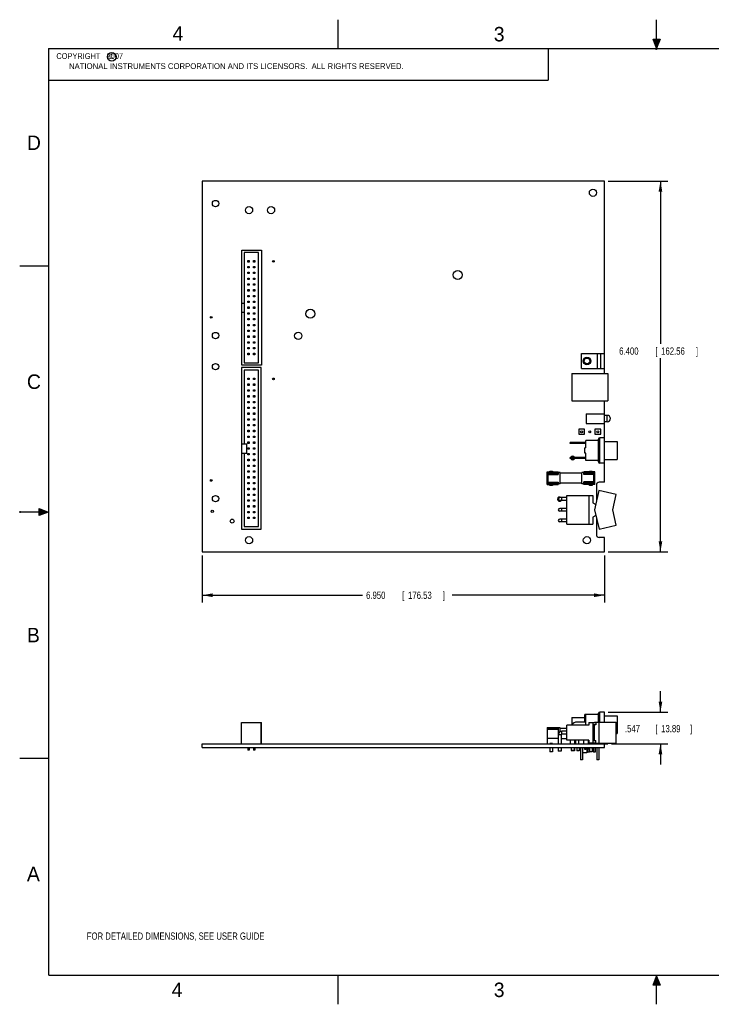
# Model space of a CAD drawing. Header units: inches. Extents: x 0 to 22, y 0 to 17.
# Tile 1 of 8: x 0 to 11.9, y 0 to 17. Entities that reach past the tile are written whole.
import ezdxf

# ---------------------------------------------------------------- set-up
doc = ezdxf.new("R2010")
doc.units = ezdxf.units.IN
doc.header["$LTSCALE"] = 1.21
doc.header["$MEASUREMENT"] = 0
doc.layers.get('0').update_dxf_attribs({"linetype": 'CONTINUOUS'})
doc.layers.add('DETAIL', color=7, linetype='CONTINUOUS')
doc.layers.add('DIMENSIONS', color=7, linetype='CONTINUOUS')
doc.styles.get("Standard").update_dxf_attribs({"font": 'txt', "width": 0.8})
doc.dimstyles.new('DIMSTYLE_1', dxfattribs={"dimtxt": 0.125, "dimasz": 0.18, "dimexe": 0.18, "dimexo": 0.0625, "dimgap": 0.09, "dimtad": 0, "dimtih": 1, "dimtoh": 1, "dimdec": 3, "dimzin": 4, "dimdsep": 46, "dimtxsty": 'STANDARD', "dimblk": '_FILLED', "dimblk1": '_FILLED', "dimblk2": '_FILLED', "dimcen": 0.09, "dimadec": 0, "dimazin": 0, "dimtp": 0.01, "dimtm": 0.01, "dimtfac": 1, "dimtdec": 3, "dimtofl": 0, "dimtmove": 0, "dimatfit": 3, "dimldrblk": '_FILLED', "dimfxl": 1, "dimtolj": 1, "dimtzin": 4, "dimarcsym": 0})

# ---------------------------------------------------------------- blocks, each defined once
blk = doc.blocks.new('_FILLED')
at = {"color": 0, "linetype": 'BYBLOCK'}
blk.add_solid([(0, 0), (-1, 0.174), (-1, -0.174)], dxfattribs=at)
blk = doc.blocks.new('*D0')
at = {"layer": 'DIMENSIONS', "color": 2, "linetype": 'CONTINUOUS'}
for p, q in [((3.151, 7.75), (3.151, 6.938)), ((10.101, 7.75), (10.101, 6.938)), ((3.151, 7.063), (5.919, 7.063)), ((10.101, 7.063), (7.469, 7.063))]:
    blk.add_line(p, q, dxfattribs=at)
at = {"layer": 'DIMENSIONS', "color": 2, "linetype": 'CONTINUOUS', "xscale": 0.18, "yscale": 0.18, "zscale": 0.18, "rotation": 180}
blk.add_blockref('_FILLED', (3.151, 7.063), dxfattribs=at)
at = {"layer": 'DIMENSIONS', "color": 2, "linetype": 'CONTINUOUS', "xscale": 0.18, "yscale": 0.18, "zscale": 0.18}
blk.add_blockref('_FILLED', (10.101, 7.063), dxfattribs=at)
at = {"layer": 'DIMENSIONS', "color": 2, "linetype": 'CONTINUOUS', "width": 0.8}
for s, p in [('6.950', (5.982, 7)), ('[', (6.607, 7)), ('176.53', (6.707, 7)), (']', (7.307, 7))]:
    blk.add_text(s, height=0.125, dxfattribs=at).set_placement(p)
blk = doc.blocks.new('*D1')
at = {"layer": 'DIMENSIONS', "color": 2, "linetype": 'CONTINUOUS'}
for p, q in [((10.163, 14.213), (11.191, 14.213)), ((11.066, 14.213), (11.066, 11.404)), ((11.066, 7.813), (11.066, 11.154)), ((10.163, 7.813), (11.191, 7.813))]:
    blk.add_line(p, q, dxfattribs=at)
at = {"layer": 'DIMENSIONS', "color": 2, "linetype": 'CONTINUOUS', "xscale": 0.18, "yscale": 0.18, "zscale": 0.18}
for p, rotation in [((11.066, 14.213), 90), ((11.066, 7.813), 270)]:
    blk.add_blockref('_FILLED', p, dxfattribs=dict(at, rotation=rotation))
at = {"layer": 'DIMENSIONS', "color": 2, "linetype": 'CONTINUOUS', "width": 0.8}
for s, p in [('6.400', (10.353, 11.216)), ('[', (10.978, 11.216)), ('162.56', (11.078, 11.216)), (']', (11.678, 11.216))]:
    blk.add_text(s, height=0.125, dxfattribs=at).set_placement(p)
blk = doc.blocks.new('*D2')
at = {"layer": 'DIMENSIONS', "color": 2, "linetype": 'CONTINUOUS'}
for p, q in [((11.066, 5.045), (11.066, 5.405)), ((10.163, 5.045), (11.191, 5.045)), ((10.218, 4.498), (11.191, 4.498)), ((11.066, 4.498), (11.066, 4.138))]:
    blk.add_line(p, q, dxfattribs=at)
at = {"layer": 'DIMENSIONS', "color": 2, "linetype": 'CONTINUOUS', "xscale": 0.18, "yscale": 0.18, "zscale": 0.18}
for p, rotation in [((11.066, 5.045), 270), ((11.066, 4.498), 90)]:
    blk.add_blockref('_FILLED', p, dxfattribs=dict(at, rotation=rotation))
at = {"layer": 'DIMENSIONS', "color": 2, "linetype": 'CONTINUOUS', "width": 0.8}
for s, p in [('.547', (10.453, 4.697)), ('[', (10.978, 4.697)), ('13.89', (11.078, 4.697)), (']', (11.578, 4.697))]:
    blk.add_text(s, height=0.125, dxfattribs=at).set_placement(p)

msp = doc.modelspace()

# ---------------------------------------------------------------- hatches: boundary and pattern name
at = {"linetype": 'CONTINUOUS'}
for points in [[(11, 16.51), (10.9375, 16.6663), (11.0625, 16.6663)], [(0.3337, 8.5625), (0.49, 8.5), (0.3337, 8.4375)], [(10.9375, 0.3287), (11, 0.485), (11.0625, 0.3287)]]:
    msp.add_hatch(color=2, dxfattribs=at).paths.add_polyline_path(points)

# ---------------------------------------------------------------- linework, layer by layer
at = {"color": 2, "linetype": 'CONTINUOUS'}
for p, q in [((5.5, 16.5), (5.5, 17)), ((11, 16.485), (11, 17)), ((11, 16.51), (10.9375, 16.6663)), ((10.9375, 16.6663), (11.0625, 16.6663)), ((11.0625, 16.6663), (11, 16.51)), ((0.4999, 16.5), (9.1249, 16.5)), ((0.4999, 16.5), (0.4999, 15.9531)), ((9.1249, 16.5), (9.1249, 15.9531)), ((11.015, 16.515), (10.985, 16.485)), ((10.985, 16.485), (11, 16.515)), ((11, 16.485), (11.015, 16.515)), ((0.4999, 15.9531), (9.1249, 15.9531)), ((0, 12.75), (0.5, 12.75)), ((0, 8.515), (0, 8.485)), ((0.3337, 8.4375), (0.3337, 8.5625)), ((0.3337, 8.5625), (0.49, 8.5)), ((0.49, 8.5), (0, 8.5)), ((0.49, 8.5), (0.3337, 8.4375)), ((0, 4.25), (0.5, 4.25)), ((5.5, 0), (5.5, 0.5)), ((10.9375, 0.3287), (11, 0.485)), ((11, 0.485), (11.0625, 0.3287)), ((11, 0), (11, 0.485)), ((11.0625, 0.3287), (10.9375, 0.3287))]:
    msp.add_line(p, q, dxfattribs=at)
at = {"color": 7, "linetype": 'CONTINUOUS'}
for p, q in [((3.1505, 14.2126), (3.1505, 7.8126)), ((10.1005, 14.2126), (3.1505, 14.2126)), ((10.1005, 10.8926), (10.1005, 14.2126)), ((3.8355, 11.0326), (3.8355, 13.0226)), ((3.8355, 13.0226), (4.1755, 13.0226)), ((3.8755, 12.9776), (3.8755, 11.0776)), ((4.1255, 12.9776), (3.8755, 12.9776)), ((4.1255, 11.0776), (4.1255, 12.9776)), ((4.1755, 13.0226), (4.1755, 11.0326)), ((3.938, 12.8151), (3.938, 12.8401)), ((3.938, 12.8401), (3.963, 12.8401)), ((3.963, 12.8151), (3.938, 12.8151)), ((3.963, 12.8401), (3.963, 12.8151)), ((4.038, 12.8151), (4.038, 12.8401)), ((4.038, 12.8401), (4.063, 12.8401)), ((4.063, 12.8151), (4.038, 12.8151)), ((4.063, 12.8401), (4.063, 12.8151)), ((3.938, 12.7151), (3.938, 12.7401)), ((3.938, 12.7401), (3.963, 12.7401)), ((3.963, 12.7151), (3.938, 12.7151)), ((3.938, 12.6151), (3.938, 12.6401)), ((3.938, 12.6401), (3.963, 12.6401)), ((3.963, 12.6151), (3.938, 12.6151)), ((3.963, 12.7401), (3.963, 12.7151)), ((3.963, 12.6401), (3.963, 12.6151)), ((4.038, 12.7151), (4.038, 12.7401)), ((4.038, 12.7401), (4.063, 12.7401)), ((4.063, 12.7151), (4.038, 12.7151)), ((4.038, 12.6151), (4.038, 12.6401)), ((4.038, 12.6401), (4.063, 12.6401)), ((4.063, 12.6151), (4.038, 12.6151)), ((4.063, 12.7401), (4.063, 12.7151)), ((4.063, 12.6401), (4.063, 12.6151)), ((3.938, 12.5151), (3.938, 12.5401)), ((3.938, 12.5401), (3.963, 12.5401)), ((3.963, 12.5151), (3.938, 12.5151)), ((3.938, 12.4151), (3.938, 12.4401)), ((3.938, 12.4401), (3.963, 12.4401)), ((3.963, 12.4151), (3.938, 12.4151)), ((3.963, 12.5401), (3.963, 12.5151)), ((3.963, 12.4401), (3.963, 12.4151)), ((4.038, 12.5151), (4.038, 12.5401)), ((4.038, 12.5401), (4.063, 12.5401)), ((4.063, 12.5151), (4.038, 12.5151)), ((4.038, 12.4151), (4.038, 12.4401)), ((4.038, 12.4401), (4.063, 12.4401)), ((4.063, 12.4151), (4.038, 12.4151)), ((4.063, 12.5401), (4.063, 12.5151)), ((4.063, 12.4401), (4.063, 12.4151)), ((3.938, 12.3151), (3.938, 12.3401)), ((3.938, 12.3401), (3.963, 12.3401)), ((3.963, 12.3151), (3.938, 12.3151)), ((3.938, 12.2151), (3.938, 12.2401)), ((3.938, 12.2401), (3.963, 12.2401)), ((3.963, 12.3401), (3.963, 12.3151)), ((3.963, 12.2401), (3.963, 12.2151)), ((4.038, 12.3151), (4.038, 12.3401)), ((4.038, 12.3401), (4.063, 12.3401)), ((4.063, 12.3151), (4.038, 12.3151)), ((4.038, 12.2151), (4.038, 12.2401)), ((4.038, 12.2401), (4.063, 12.2401)), ((4.063, 12.3401), (4.063, 12.3151)), ((4.063, 12.2401), (4.063, 12.2151)), ((3.8355, 12.1076), (3.8755, 12.1076)), ((3.963, 12.2151), (3.938, 12.2151)), ((3.938, 12.1151), (3.938, 12.1401)), ((3.938, 12.1401), (3.963, 12.1401)), ((3.963, 12.1151), (3.938, 12.1151)), ((3.963, 12.1401), (3.963, 12.1151)), ((4.063, 12.2151), (4.038, 12.2151)), ((4.038, 12.1151), (4.038, 12.1401)), ((4.038, 12.1401), (4.063, 12.1401)), ((4.063, 12.1151), (4.038, 12.1151)), ((4.063, 12.1401), (4.063, 12.1151)), ((3.8355, 11.9476), (3.8755, 11.9476)), ((3.938, 12.0151), (3.938, 12.0401)), ((3.938, 12.0401), (3.963, 12.0401)), ((3.963, 12.0151), (3.938, 12.0151)), ((3.938, 11.9151), (3.938, 11.9401)), ((3.938, 11.9401), (3.963, 11.9401)), ((3.963, 11.9151), (3.938, 11.9151)), ((3.963, 12.0401), (3.963, 12.0151)), ((3.963, 11.9401), (3.963, 11.9151)), ((4.038, 12.0151), (4.038, 12.0401)), ((4.038, 12.0401), (4.063, 12.0401)), ((4.063, 12.0151), (4.038, 12.0151)), ((4.038, 11.9151), (4.038, 11.9401)), ((4.038, 11.9401), (4.063, 11.9401)), ((4.063, 11.9151), (4.038, 11.9151)), ((4.063, 12.0401), (4.063, 12.0151)), ((4.063, 11.9401), (4.063, 11.9151)), ((3.938, 11.8151), (3.938, 11.8401)), ((3.938, 11.8401), (3.963, 11.8401)), ((3.963, 11.8151), (3.938, 11.8151)), ((3.938, 11.7151), (3.938, 11.7401)), ((3.938, 11.7401), (3.963, 11.7401)), ((3.963, 11.8401), (3.963, 11.8151)), ((3.963, 11.7401), (3.963, 11.7151)), ((4.038, 11.8151), (4.038, 11.8401)), ((4.038, 11.8401), (4.063, 11.8401)), ((4.063, 11.8151), (4.038, 11.8151)), ((4.038, 11.7151), (4.038, 11.7401)), ((4.038, 11.7401), (4.063, 11.7401)), ((4.063, 11.8401), (4.063, 11.8151)), ((4.063, 11.7401), (4.063, 11.7151)), ((3.963, 11.7151), (3.938, 11.7151)), ((3.938, 11.6151), (3.938, 11.6401)), ((3.938, 11.6401), (3.963, 11.6401)), ((3.963, 11.6151), (3.938, 11.6151)), ((3.963, 11.6401), (3.963, 11.6151)), ((4.063, 11.7151), (4.038, 11.7151)), ((4.038, 11.6151), (4.038, 11.6401)), ((4.038, 11.6401), (4.063, 11.6401)), ((4.063, 11.6151), (4.038, 11.6151)), ((4.063, 11.6401), (4.063, 11.6151)), ((3.938, 11.5151), (3.938, 11.5401)), ((3.938, 11.5401), (3.963, 11.5401)), ((3.963, 11.5151), (3.938, 11.5151)), ((3.938, 11.4151), (3.938, 11.4401)), ((3.938, 11.4401), (3.963, 11.4401)), ((3.963, 11.4151), (3.938, 11.4151)), ((3.963, 11.5401), (3.963, 11.5151)), ((3.963, 11.4401), (3.963, 11.4151)), ((4.038, 11.5151), (4.038, 11.5401)), ((4.038, 11.5401), (4.063, 11.5401)), ((4.063, 11.5151), (4.038, 11.5151)), ((4.038, 11.4151), (4.038, 11.4401)), ((4.038, 11.4401), (4.063, 11.4401)), ((4.063, 11.4151), (4.038, 11.4151)), ((4.063, 11.5401), (4.063, 11.5151)), ((4.063, 11.4401), (4.063, 11.4151)), ((3.938, 11.3151), (3.938, 11.3401)), ((3.938, 11.3401), (3.963, 11.3401)), ((3.963, 11.3151), (3.938, 11.3151)), ((3.938, 11.2151), (3.938, 11.2401)), ((3.938, 11.2401), (3.963, 11.2401)), ((3.963, 11.3401), (3.963, 11.3151)), ((3.963, 11.2401), (3.963, 11.2151)), ((4.038, 11.3151), (4.038, 11.3401)), ((4.038, 11.3401), (4.063, 11.3401)), ((4.063, 11.3151), (4.038, 11.3151)), ((4.038, 11.2151), (4.038, 11.2401)), ((4.038, 11.2401), (4.063, 11.2401)), ((4.063, 11.3401), (4.063, 11.3151)), ((4.063, 11.2401), (4.063, 11.2151)), ((9.7005, 11.2386), (10.1005, 11.2386)), ((9.7005, 10.9786), (9.7005, 11.2386)), ((9.9765, 10.9786), (9.9765, 11.2386)), ((10.0385, 10.9786), (10.0385, 11.2386)), ((3.8755, 11.0776), (4.1255, 11.0776)), ((3.963, 11.2151), (3.938, 11.2151)), ((4.063, 11.2151), (4.038, 11.2151)), ((3.8305, 10.9926), (3.8305, 8.2026)), ((4.1705, 10.9926), (3.8305, 10.9926)), ((4.1755, 11.0326), (3.8355, 11.0326)), ((3.8755, 10.9476), (3.8755, 9.6776)), ((4.1255, 10.9476), (3.8755, 10.9476)), ((4.1255, 8.2476), (4.1255, 10.9476)), ((4.1705, 8.2026), (4.1705, 10.9926)), ((9.5365, 10.8926), (10.1555, 10.8926)), ((9.5365, 10.8926), (9.5365, 10.4186)), ((9.7005, 10.9786), (10.1005, 10.9786)), ((10.1555, 10.8926), (10.1555, 10.4186)), ((3.938, 10.7851), (3.938, 10.8101)), ((3.938, 10.8101), (3.963, 10.8101)), ((3.963, 10.7851), (3.938, 10.7851)), ((3.938, 10.6851), (3.938, 10.7101)), ((3.938, 10.7101), (3.963, 10.7101)), ((3.963, 10.8101), (3.963, 10.7851)), ((3.963, 10.7101), (3.963, 10.6851)), ((4.038, 10.7851), (4.038, 10.8101)), ((4.038, 10.8101), (4.063, 10.8101)), ((4.063, 10.7851), (4.038, 10.7851)), ((4.038, 10.6851), (4.038, 10.7101)), ((4.038, 10.7101), (4.063, 10.7101)), ((4.063, 10.8101), (4.063, 10.7851)), ((4.063, 10.7101), (4.063, 10.6851)), ((3.963, 10.6851), (3.938, 10.6851)), ((3.938, 10.5851), (3.938, 10.6101)), ((3.938, 10.6101), (3.963, 10.6101)), ((3.963, 10.5851), (3.938, 10.5851)), ((3.963, 10.6101), (3.963, 10.5851)), ((4.063, 10.6851), (4.038, 10.6851)), ((4.038, 10.5851), (4.038, 10.6101)), ((4.038, 10.6101), (4.063, 10.6101)), ((4.063, 10.5851), (4.038, 10.5851)), ((4.063, 10.6101), (4.063, 10.5851)), ((3.938, 10.4851), (3.938, 10.5101)), ((3.938, 10.5101), (3.963, 10.5101)), ((3.963, 10.4851), (3.938, 10.4851)), ((3.938, 10.3851), (3.938, 10.4101)), ((3.938, 10.4101), (3.963, 10.4101)), ((3.963, 10.3851), (3.938, 10.3851)), ((3.963, 10.5101), (3.963, 10.4851)), ((3.963, 10.4101), (3.963, 10.3851)), ((4.038, 10.4851), (4.038, 10.5101)), ((4.038, 10.5101), (4.063, 10.5101)), ((4.063, 10.4851), (4.038, 10.4851)), ((4.038, 10.3851), (4.038, 10.4101)), ((4.038, 10.4101), (4.063, 10.4101)), ((4.063, 10.3851), (4.038, 10.3851)), ((4.063, 10.5101), (4.063, 10.4851)), ((4.063, 10.4101), (4.063, 10.3851)), ((9.5365, 10.4186), (10.1555, 10.4186)), ((10.1005, 9.0126), (10.1005, 10.4186)), ((3.938, 10.2851), (3.938, 10.3101)), ((3.938, 10.3101), (3.963, 10.3101)), ((3.963, 10.2851), (3.938, 10.2851)), ((3.938, 10.1851), (3.938, 10.2101)), ((3.938, 10.2101), (3.963, 10.2101)), ((3.963, 10.3101), (3.963, 10.2851)), ((3.963, 10.2101), (3.963, 10.1851)), ((4.038, 10.2851), (4.038, 10.3101)), ((4.038, 10.3101), (4.063, 10.3101)), ((4.063, 10.2851), (4.038, 10.2851)), ((4.038, 10.1851), (4.038, 10.2101)), ((4.038, 10.2101), (4.063, 10.2101)), ((4.063, 10.3101), (4.063, 10.2851)), ((4.063, 10.2101), (4.063, 10.1851)), ((3.963, 10.1851), (3.938, 10.1851)), ((3.938, 10.0851), (3.938, 10.1101)), ((3.938, 10.1101), (3.963, 10.1101)), ((3.963, 10.0851), (3.938, 10.0851)), ((3.963, 10.1101), (3.963, 10.0851)), ((4.063, 10.1851), (4.038, 10.1851)), ((4.038, 10.0851), (4.038, 10.1101)), ((4.038, 10.1101), (4.063, 10.1101)), ((4.063, 10.0851), (4.038, 10.0851)), ((4.063, 10.1101), (4.063, 10.0851)), ((9.7805, 10.1976), (10.1005, 10.1976)), ((9.7805, 10.1976), (9.7805, 10.0276)), ((10.1475, 10.1686), (10.1005, 10.1686)), ((10.1475, 10.0566), (10.1005, 10.0566)), ((10.1475, 10.0566), (10.1475, 10.1686)), ((3.938, 9.9851), (3.938, 10.0101)), ((3.938, 10.0101), (3.963, 10.0101)), ((3.963, 9.9851), (3.938, 9.9851)), ((3.938, 9.8851), (3.938, 9.9101)), ((3.938, 9.9101), (3.963, 9.9101)), ((3.963, 9.8851), (3.938, 9.8851)), ((3.963, 10.0101), (3.963, 9.9851)), ((3.963, 9.9101), (3.963, 9.8851)), ((4.038, 9.9851), (4.038, 10.0101)), ((4.038, 10.0101), (4.063, 10.0101)), ((4.063, 9.9851), (4.038, 9.9851)), ((4.038, 9.8851), (4.038, 9.9101)), ((4.038, 9.9101), (4.063, 9.9101)), ((4.063, 9.8851), (4.038, 9.8851)), ((4.063, 10.0101), (4.063, 9.9851)), ((4.063, 9.9101), (4.063, 9.8851)), ((9.7545, 9.9276), (9.6545, 9.9276)), ((9.6545, 9.9276), (9.6545, 9.8416)), ((9.7545, 9.8416), (9.7545, 9.9276)), ((9.7805, 10.0276), (10.1005, 10.0276)), ((10.0345, 9.9276), (9.9345, 9.9276)), ((9.9345, 9.9276), (9.9345, 9.8416)), ((10.0345, 9.8416), (10.0345, 9.9276)), ((3.938, 9.7851), (3.938, 9.8101)), ((3.938, 9.8101), (3.963, 9.8101)), ((3.963, 9.7851), (3.938, 9.7851)), ((3.938, 9.6851), (3.938, 9.7101)), ((3.938, 9.7101), (3.963, 9.7101)), ((3.963, 9.8101), (3.963, 9.7851)), ((3.963, 9.7101), (3.963, 9.6851)), ((4.038, 9.7851), (4.038, 9.8101)), ((4.038, 9.8101), (4.063, 9.8101)), ((4.063, 9.7851), (4.038, 9.7851)), ((4.038, 9.6851), (4.038, 9.7101)), ((4.038, 9.7101), (4.063, 9.7101)), ((4.063, 9.8101), (4.063, 9.7851)), ((4.063, 9.7101), (4.063, 9.6851)), ((9.7775, 9.7002), (9.5065, 9.7002)), ((9.5065, 9.6849), (9.5065, 9.7002)), ((9.6315, 9.6849), (9.6315, 9.7002)), ((9.6545, 9.8416), (9.7545, 9.8416)), ((9.9975, 9.7361), (9.7775, 9.7361)), ((9.7775, 9.6076), (9.7775, 9.7361)), ((9.9345, 9.8416), (10.0345, 9.8416)), ((9.9975, 9.3656), (9.9975, 9.7596)), ((10.1005, 9.7796), (10.0175, 9.7796)), ((10.0175, 9.3456), (10.0175, 9.7796)), ((10.1005, 9.7166), (10.3155, 9.7166)), ((10.3155, 9.7166), (10.3155, 9.4086)), ((3.8305, 9.6776), (3.9205, 9.6776)), ((3.9205, 9.5176), (3.9205, 9.6776)), ((3.963, 9.6851), (3.938, 9.6851)), ((3.938, 9.5851), (3.938, 9.6101)), ((3.938, 9.6101), (3.963, 9.6101)), ((3.963, 9.5851), (3.938, 9.5851)), ((3.963, 9.6101), (3.963, 9.5851)), ((4.063, 9.6851), (4.038, 9.6851)), ((4.038, 9.5851), (4.038, 9.6101)), ((4.038, 9.6101), (4.063, 9.6101)), ((4.063, 9.5851), (4.038, 9.5851)), ((4.063, 9.6101), (4.063, 9.5851)), ((9.7775, 9.6849), (9.5065, 9.6849)), ((9.7775, 9.6076), (9.7625, 9.6076)), ((9.7625, 9.5176), (9.7625, 9.6076)), ((3.8305, 9.5176), (3.9205, 9.5176)), ((3.8755, 9.5176), (3.8755, 8.2476)), ((3.938, 9.4851), (3.938, 9.5101)), ((3.938, 9.5101), (3.963, 9.5101)), ((3.963, 9.4851), (3.938, 9.4851)), ((3.938, 9.3851), (3.938, 9.4101)), ((3.938, 9.4101), (3.963, 9.4101)), ((3.963, 9.3851), (3.938, 9.3851)), ((3.963, 9.5101), (3.963, 9.4851)), ((3.963, 9.4101), (3.963, 9.3851)), ((4.038, 9.4851), (4.038, 9.5101)), ((4.038, 9.5101), (4.063, 9.5101)), ((4.063, 9.4851), (4.038, 9.4851)), ((4.038, 9.3851), (4.038, 9.4101)), ((4.038, 9.4101), (4.063, 9.4101)), ((4.063, 9.3851), (4.038, 9.3851)), ((4.063, 9.5101), (4.063, 9.4851)), ((4.063, 9.4101), (4.063, 9.3851)), ((9.7775, 9.44), (9.5065, 9.44)), ((9.5065, 9.425), (9.5065, 9.44)), ((9.7775, 9.425), (9.5065, 9.425)), ((9.5765, 9.4403), (9.5265, 9.4403)), ((9.5265, 9.4403), (9.5265, 9.44)), ((9.5265, 9.425), (9.5265, 9.4088)), ((9.5265, 9.4226), (9.5765, 9.4226)), ((9.5327, 9.404), (9.5674, 9.404)), ((9.5765, 9.44), (9.5765, 9.4403)), ((9.5765, 9.425), (9.5765, 9.4121)), ((9.6315, 9.425), (9.6315, 9.44)), ((9.7775, 9.5176), (9.7625, 9.5176)), ((9.7775, 9.3891), (9.7775, 9.5176)), ((9.9975, 9.3891), (9.7775, 9.3891)), ((10.1005, 9.4086), (10.3155, 9.4086)), ((3.938, 9.2851), (3.938, 9.3101)), ((3.938, 9.3101), (3.963, 9.3101)), ((3.963, 9.2851), (3.938, 9.2851)), ((3.938, 9.1851), (3.938, 9.2101)), ((3.938, 9.2101), (3.963, 9.2101)), ((3.963, 9.1851), (3.938, 9.1851)), ((3.963, 9.3101), (3.963, 9.2851)), ((3.963, 9.2101), (3.963, 9.1851)), ((4.038, 9.2851), (4.038, 9.3101)), ((4.038, 9.3101), (4.063, 9.3101)), ((4.063, 9.2851), (4.038, 9.2851)), ((4.038, 9.1851), (4.038, 9.2101)), ((4.038, 9.2101), (4.063, 9.2101)), ((4.063, 9.1851), (4.038, 9.1851)), ((4.063, 9.3101), (4.063, 9.2851)), ((4.063, 9.2101), (4.063, 9.1851)), ((9.1083, 9.1911), (9.2983, 9.1911)), ((9.1083, 8.9741), (9.1083, 9.1911)), ((9.1533, 9.2076), (9.2033, 9.2076)), ((9.1533, 9.1911), (9.1533, 9.2076)), ((9.2033, 9.2076), (9.2033, 9.1911)), ((9.2983, 9.1911), (9.2983, 9.1472)), ((9.3335, 9.181), (9.2983, 9.181)), ((9.3335, 8.9842), (9.3335, 9.181)), ((9.7427, 9.181), (9.7075, 9.181)), ((9.7075, 8.9842), (9.7075, 9.181)), ((9.9327, 9.1911), (9.7427, 9.1911)), ((9.7427, 9.1482), (9.7427, 9.1911)), ((9.8377, 9.2076), (9.8877, 9.2076)), ((9.8377, 9.1911), (9.8377, 9.2076)), ((9.8877, 9.2076), (9.8877, 9.1911)), ((9.9327, 8.9741), (9.9327, 9.1911)), ((10.1005, 9.3456), (10.0175, 9.3456)), ((3.938, 9.0851), (3.938, 9.1101)), ((3.938, 9.1101), (3.963, 9.1101)), ((3.963, 9.0851), (3.938, 9.0851)), ((3.938, 8.9851), (3.938, 9.0101)), ((3.938, 9.0101), (3.963, 9.0101)), ((3.963, 9.1101), (3.963, 9.0851)), ((3.963, 9.0101), (3.963, 8.9851)), ((4.038, 9.0851), (4.038, 9.1101)), ((4.038, 9.1101), (4.063, 9.1101)), ((4.063, 9.0851), (4.038, 9.0851)), ((4.038, 8.9851), (4.038, 9.0101)), ((4.038, 9.0101), (4.063, 9.0101)), ((4.063, 9.1101), (4.063, 9.0851)), ((4.063, 9.0101), (4.063, 8.9851)), ((9.1083, 9.1739), (9.2983, 9.1739)), ((9.1083, 9.1643), (9.2983, 9.1643)), ((9.1083, 9.1472), (9.2983, 9.1472)), ((9.1268, 9.1317), (9.1083, 9.1317)), ((9.1268, 9.0334), (9.1083, 9.0334)), ((9.1268, 9.018), (9.1083, 9.018)), ((9.1083, 9.017), (9.2983, 9.017)), ((9.1268, 9.017), (9.1268, 9.1472)), ((9.2983, 9.017), (9.2983, 8.9741)), ((9.7075, 9.1702), (9.3335, 9.1702)), ((9.9327, 9.1722), (9.7427, 9.1722)), ((9.9327, 9.1635), (9.7427, 9.1635)), ((9.9327, 9.1482), (9.7427, 9.1482)), ((9.9327, 9.018), (9.7427, 9.018)), ((9.7427, 8.9741), (9.7427, 9.018)), ((9.9142, 9.018), (9.9142, 9.1482)), ((9.9142, 9.1472), (9.9327, 9.1472)), ((9.9142, 9.1317), (9.9327, 9.1317)), ((9.9142, 9.0334), (9.9327, 9.0334)), ((10.1005, 9.0126), (10.0075, 9.0126)), ((3.963, 8.9851), (3.938, 8.9851)), ((3.938, 8.8851), (3.938, 8.9101)), ((3.938, 8.9101), (3.963, 8.9101)), ((3.963, 8.8851), (3.938, 8.8851)), ((3.963, 8.9101), (3.963, 8.8851)), ((4.063, 8.9851), (4.038, 8.9851)), ((4.038, 8.8851), (4.038, 8.9101)), ((4.038, 8.9101), (4.063, 8.9101)), ((4.063, 8.8851), (4.038, 8.8851)), ((4.063, 8.9101), (4.063, 8.8851)), ((9.1083, 9.0017), (9.2983, 9.0017)), ((9.1083, 8.993), (9.2983, 8.993)), ((9.1083, 8.9741), (9.2983, 8.9741)), ((9.1533, 8.9576), (9.1533, 8.9741)), ((9.2033, 8.9576), (9.1533, 8.9576)), ((9.2033, 8.9741), (9.2033, 8.9576)), ((9.3335, 8.9842), (9.2983, 8.9842)), ((9.7075, 8.995), (9.3335, 8.995)), ((9.7427, 8.9842), (9.7075, 8.9842)), ((9.9327, 9.0008), (9.7427, 9.0008)), ((9.9327, 8.9913), (9.7427, 8.9913)), ((9.9327, 8.9741), (9.7427, 8.9741)), ((9.8377, 8.9576), (9.8377, 8.9741)), ((9.8877, 8.9576), (9.8377, 8.9576)), ((9.8877, 8.9741), (9.8877, 8.9576)), ((10.0009, 8.8696), (9.9273, 8.5376)), ((9.9605, 8.9656), (9.9605, 8.6876)), ((10.3035, 8.8025), (10.0009, 8.8696)), ((3.938, 8.7851), (3.938, 8.8101)), ((3.938, 8.8101), (3.963, 8.8101)), ((3.963, 8.7851), (3.938, 8.7851)), ((3.938, 8.6851), (3.938, 8.7101)), ((3.938, 8.7101), (3.963, 8.7101)), ((3.963, 8.6851), (3.938, 8.6851)), ((3.963, 8.8101), (3.963, 8.7851)), ((3.963, 8.7101), (3.963, 8.6851)), ((4.038, 8.7851), (4.038, 8.8101)), ((4.038, 8.8101), (4.063, 8.8101)), ((4.063, 8.7851), (4.038, 8.7851)), ((4.038, 8.6851), (4.038, 8.7101)), ((4.038, 8.7101), (4.063, 8.7101)), ((4.063, 8.6851), (4.038, 8.6851)), ((4.063, 8.8101), (4.063, 8.7851)), ((4.063, 8.7101), (4.063, 8.6851)), ((9.4515, 8.7476), (9.3265, 8.7476)), ((9.4515, 8.6976), (9.3265, 8.6976)), ((9.3635, 8.6976), (9.3635, 8.7476)), ((9.4515, 8.7876), (9.8985, 8.7876)), ((9.4515, 8.2876), (9.4515, 8.7876)), ((9.8265, 8.7876), (9.8265, 8.2876)), ((9.8985, 8.7876), (9.8985, 8.6585)), ((10.2447, 8.537), (10.3035, 8.8025)), ((3.938, 8.5851), (3.938, 8.6101)), ((3.938, 8.6101), (3.963, 8.6101)), ((3.963, 8.5851), (3.938, 8.5851)), ((3.938, 8.4851), (3.938, 8.5101)), ((3.938, 8.5101), (3.963, 8.5101)), ((3.963, 8.6101), (3.963, 8.5851)), ((3.963, 8.5101), (3.963, 8.4851)), ((4.038, 8.5851), (4.038, 8.6101)), ((4.038, 8.6101), (4.063, 8.6101)), ((4.063, 8.5851), (4.038, 8.5851)), ((4.038, 8.4851), (4.038, 8.5101)), ((4.038, 8.5101), (4.063, 8.5101)), ((4.063, 8.6101), (4.063, 8.5851)), ((4.063, 8.5101), (4.063, 8.4851)), ((9.4515, 8.5626), (9.3265, 8.5626)), ((9.4515, 8.5126), (9.3265, 8.5126)), ((9.3635, 8.5126), (9.3635, 8.5626)), ((9.8985, 8.6585), (9.9478, 8.6301)), ((9.9273, 8.5376), (10.0062, 8.2056)), ((10.3035, 8.2715), (10.2447, 8.537)), ((3.963, 8.4851), (3.938, 8.4851)), ((3.938, 8.3851), (3.938, 8.4101)), ((3.938, 8.4101), (3.963, 8.4101)), ((3.963, 8.3851), (3.938, 8.3851)), ((3.963, 8.4101), (3.963, 8.3851)), ((4.063, 8.4851), (4.038, 8.4851)), ((4.038, 8.3851), (4.038, 8.4101)), ((4.038, 8.4101), (4.063, 8.4101)), ((4.063, 8.3851), (4.038, 8.3851)), ((4.063, 8.4101), (4.063, 8.3851)), ((9.4515, 8.3776), (9.3265, 8.3776)), ((9.3635, 8.3276), (9.3635, 8.3776)), ((9.9509, 8.4382), (9.8985, 8.408)), ((9.8985, 8.408), (9.8985, 8.2876)), ((9.9605, 8.3978), (9.9605, 8.1096)), ((3.8305, 8.2026), (4.1705, 8.2026)), ((3.8755, 8.2476), (4.1255, 8.2476)), ((9.4515, 8.3276), (9.3265, 8.3276)), ((9.4515, 8.2876), (9.8985, 8.2876)), ((10.0062, 8.2056), (10.3035, 8.2715)), ((10.1005, 8.0626), (10.0075, 8.0626)), ((10.1005, 7.8126), (10.1005, 8.0626)), ((3.1505, 7.8126), (10.1005, 7.8126)), ((9.5365, 4.9512), (9.7625, 4.9512)), ((9.5365, 4.9512), (9.5365, 4.8293)), ((9.9975, 5.0017), (9.7625, 5.0017)), ((9.7625, 4.8732), (9.7625, 5.0017)), ((9.7775, 4.9957), (9.7625, 4.9957)), ((9.7775, 4.8192), (9.7775, 4.9957)), ((9.9975, 4.8722), (9.9975, 5.0252)), ((10.1005, 5.0452), (10.0175, 5.0452)), ((10.0175, 4.8722), (10.0175, 5.0452)), ((10.1005, 4.8722), (10.1005, 5.0452)), ((10.1005, 4.9822), (10.3155, 4.9822)), ((10.3155, 4.9822), (10.3155, 4.6742)), ((3.8305, 4.4982), (3.8305, 4.8682)), ((3.8305, 4.8682), (4.1755, 4.8682)), ((4.1705, 4.4982), (4.1705, 4.8682)), ((4.1755, 4.4982), (4.1755, 4.8682)), ((9.1083, 4.7804), (9.2983, 4.7804)), ((9.1083, 4.7804), (9.1083, 4.4982)), ((9.1083, 4.7709), (9.2983, 4.7709)), ((9.2983, 4.7804), (9.2983, 4.4982)), ((9.3335, 4.7716), (9.2983, 4.7716)), ((9.3335, 4.7064), (9.3335, 4.7716)), ((9.4515, 4.7608), (9.3335, 4.7608)), ((9.8265, 4.8192), (9.4515, 4.8192)), ((9.4515, 4.5602), (9.4515, 4.8192)), ((9.7775, 4.8732), (9.6315, 4.8732)), ((9.8265, 4.8672), (9.9509, 4.8672)), ((9.8265, 4.8672), (9.8265, 4.8192)), ((9.8985, 4.8672), (9.8985, 4.5122)), ((9.9509, 4.8272), (9.8985, 4.8272)), ((9.9273, 4.7804), (9.8985, 4.7804)), ((9.9273, 4.7782), (9.8985, 4.7782)), ((9.9273, 4.7694), (9.8985, 4.7694)), ((9.9273, 4.8722), (10.3035, 4.8722)), ((9.9273, 4.8672), (9.9273, 4.8722)), ((9.9273, 4.5522), (9.9273, 4.8272)), ((9.9509, 4.8672), (9.9509, 4.8272)), ((10.0062, 4.5072), (10.0062, 4.8722)), ((10.3035, 4.5072), (10.3035, 4.8722)), ((9.1083, 4.7516), (9.2983, 4.7516)), ((9.1083, 4.5948), (9.2983, 4.5948)), ((9.3515, 4.6522), (9.3015, 4.6522)), ((9.3015, 4.6522), (9.3015, 4.4982)), ((9.3515, 4.6522), (9.3515, 4.4982)), ((9.4515, 4.7142), (9.3635, 4.7142)), ((9.3635, 4.6642), (9.3635, 4.7142)), ((9.4515, 4.6642), (9.3635, 4.6642)), ((9.9273, 4.7516), (9.8985, 4.7516)), ((9.9273, 4.5948), (9.8985, 4.5948)), ((10.3035, 4.6742), (10.3155, 4.6742)), ((3.1505, 4.4362), (3.1505, 4.4982)), ((3.1505, 4.4982), (10.1555, 4.4982)), ((3.1505, 4.4362), (10.1005, 4.4362)), ((3.938, 4.4362), (3.938, 4.3862)), ((3.963, 4.4362), (3.963, 4.3862)), ((4.038, 4.4362), (4.038, 4.3862)), ((4.063, 4.4362), (4.063, 4.3862)), ((9.2033, 4.5002), (9.1533, 4.5002)), ((9.1533, 4.4982), (9.1533, 4.5002)), ((9.1568, 4.4362), (9.1568, 4.3582)), ((9.1998, 4.4362), (9.1998, 4.3582)), ((9.2033, 4.4982), (9.2033, 4.5002)), ((9.3015, 4.5747), (9.2983, 4.5747)), ((9.3015, 4.4362), (9.3015, 4.3732)), ((9.4515, 4.5856), (9.3515, 4.5856)), ((9.3515, 4.4362), (9.3515, 4.3732)), ((9.8265, 4.5602), (9.4515, 4.5602)), ((9.5065, 4.5602), (9.5065, 4.4982)), ((9.5265, 4.4362), (9.5265, 4.3849)), ((9.5765, 4.4362), (9.5765, 4.3849)), ((9.5805, 4.5602), (9.5805, 4.4982)), ((9.5825, 4.4362), (9.5825, 4.3792)), ((9.5965, 4.5602), (9.5965, 4.4982)), ((9.6245, 4.4362), (9.6245, 4.3792)), ((9.6545, 4.4982), (9.6545, 4.5602)), ((9.6605, 4.4362), (9.6605, 4.3792)), ((9.687, 4.4362), (9.687, 4.2232)), ((9.722, 4.4362), (9.722, 4.2232)), ((9.7427, 4.4982), (9.7427, 4.5602)), ((9.7625, 4.3982), (9.7625, 4.4362)), ((9.7775, 4.3982), (9.7775, 4.4362)), ((9.7945, 4.4362), (9.7945, 4.3442)), ((9.8105, 4.4362), (9.8105, 4.3532)), ((9.8185, 4.5602), (9.8185, 4.4982)), ((9.8185, 4.4362), (9.8185, 4.4052)), ((9.8265, 4.5602), (9.8265, 4.5122)), ((9.8265, 4.5122), (9.9509, 4.5122)), ((9.8345, 4.5122), (9.8345, 4.4982)), ((9.8345, 4.4362), (9.8345, 4.4052)), ((9.8877, 4.5002), (9.8377, 4.5002)), ((9.8377, 4.4982), (9.8377, 4.5002)), ((9.8405, 4.4362), (9.8405, 4.3532)), ((9.8412, 4.4362), (9.8412, 4.3582)), ((9.8842, 4.4362), (9.8842, 4.3582)), ((9.8877, 4.4982), (9.8877, 4.5002)), ((9.8985, 4.5522), (9.9509, 4.5522)), ((9.9105, 4.4362), (9.9105, 4.3532)), ((9.9273, 4.5072), (9.9273, 4.5122)), ((9.9273, 4.5072), (10.3035, 4.5072)), ((9.9327, 4.4982), (9.9327, 4.5072)), ((9.9345, 4.4982), (9.9345, 4.5072)), ((9.9405, 4.4362), (9.9405, 4.3532)), ((9.9509, 4.5122), (9.9509, 4.5522)), ((9.967, 4.4362), (9.967, 4.2232)), ((10.002, 4.4362), (10.002, 4.2232)), ((10.0345, 4.4982), (10.0345, 4.5072)), ((10.1005, 4.4362), (10.1005, 4.5072)), ((10.1555, 4.5072), (10.1555, 4.4982)), ((3.963, 4.3862), (3.938, 4.3862)), ((4.063, 4.3862), (4.038, 4.3862)), ((9.1998, 4.3582), (9.1568, 4.3582)), ((9.3515, 4.3732), (9.3015, 4.3732)), ((9.5265, 4.3906), (9.5765, 4.3906)), ((9.5265, 4.3849), (9.5765, 4.3849)), ((9.5465, 4.3849), (9.5465, 4.3792)), ((9.5825, 4.3792), (9.5465, 4.3792)), ((9.6605, 4.3792), (9.6245, 4.3792)), ((9.7945, 4.3442), (9.722, 4.3442)), ((9.7775, 4.3982), (9.7625, 4.3982)), ((9.7945, 4.4092), (9.8105, 4.4092)), ((9.8405, 4.3532), (9.8105, 4.3532)), ((9.8345, 4.4052), (9.8185, 4.4052)), ((9.8405, 4.4092), (9.8412, 4.4092)), ((9.8842, 4.3582), (9.8412, 4.3582)), ((9.9405, 4.3532), (9.9105, 4.3532)), ((9.722, 4.2232), (9.687, 4.2232)), ((10.002, 4.2232), (9.967, 4.2232))]:
    msp.add_line(p, q, dxfattribs=at)
at = {"color": 7, "linetype": 'CONTINUOUS', "const_width": 0.02}
for points in [[(0.5, 16.5), (0.5, 0.5)], [(21.5, 16.5), (0.5, 16.5)], [(0.5, 0.5), (21.5, 0.5)]]:
    msp.add_lwpolyline(points, dxfattribs=at)
at = {"color": 2, "linetype": 'CONTINUOUS'}
msp.add_circle((1.5893, 16.359), 0.0754, dxfattribs=at)
at = {"color": 7, "linetype": 'CONTINUOUS'}
for centre, radius in [((9.9005, 14.0126), 0.0625), ((3.383, 13.826), 0.055), ((3.9605, 13.7126), 0.0625), ((4.3405, 13.7126), 0.0625), ((4.3815, 12.8276), 0.0155), ((7.5655, 12.5926), 0.078), ((5.0205, 11.9226), 0.078), ((3.308, 11.8612), 0.015), ((3.383, 11.5465), 0.055), ((4.8105, 11.5426), 0.0625), ((3.383, 11.0102), 0.055), ((9.7965, 11.1086), 0.0665), ((9.7965, 11.1086), 0.0625), ((9.7965, 11.1086), 0.0605), ((9.7965, 11.1086), 0.0485), ((4.3815, 10.7976), 0.0155), ((9.7045, 9.8846), 0.0175), ((9.8445, 9.8846), 0.0155), ((9.9845, 9.8846), 0.0175), ((3.308, 9.0455), 0.015), ((3.383, 8.7307), 0.055), ((3.3255, 8.5096), 0.02), ((3.67, 8.3426), 0.0335), ((3.9605, 8.0126), 0.0625), ((9.7965, 8.0126), 0.0625)]:
    msp.add_circle(centre, radius, dxfattribs=at)
for centre, radius, start, end in [((10.1475, 10.1126), 0.056, 270, 90), ((10.0175, 9.7596), 0.02, 90, 180), ((9.55, 9.4326), 0.0335, 12.8271, 167.1729), ((9.55, 9.4326), 0.0335, 193.04707, 346.95293), ((10.0175, 9.3656), 0.02, 180, 270), ((10.0075, 8.9656), 0.047, 90, 180), ((9.3267, 8.7226), 0.0365, 43.27668, 316.72332), ((9.3265, 8.7226), 0.025, 90, 270), ((9.3265, 8.5376), 0.025, 90, 270), ((9.3265, 8.3526), 0.025, 90, 270), ((10.0075, 8.1096), 0.047, 180, 270), ((10.0175, 5.0252), 0.02, 90, 180), ((9.6315, 4.7482), 0.125, 90, 145.37093), ((9.3635, 4.6522), 0.062, 90, 180), ((9.3635, 4.6522), 0.012, 90, 180), ((9.872, 4.4362), 0.027, 296.87359, 360)]:
    msp.add_arc(centre, radius, start, end, dxfattribs=at)

# ---------------------------------------------------------------- texts
at = {"color": 2, "linetype": 'CONTINUOUS'}
for s, height, p in [('4', 0.25, (2.64, 16.6369)), ('3', 0.25, (8.1875, 16.625)), ('c', 0.1, (1.5463, 16.328)), ('NATIONAL INSTRUMENTS CORPORATION AND ITS LICENSORS.  ALL RIGHTS RESERVED.', 0.1, (0.851, 16.1482)), ('D', 0.25, (0.125, 14.75)), ('C', 0.25, (0.125, 10.625)), ('B', 0.25, (0.125, 6.25)), ('A', 0.25, (0.125, 2.125)), ('4', 0.25, (2.625, 0.125)), ('3', 0.25, (8.1875, 0.125))]:
    msp.add_text(s, height=height, dxfattribs=at).set_placement(p)
at = {"color": 2, "linetype": 'CONTINUOUS', "insert": (0.5624, 16.4219), "char_height": 0.1, "width": 1.44, "attachment_point": 1}
msp.add_mtext('  COPYRIGHT   2007', dxfattribs=at)
at = {"layer": 'DETAIL', "color": 2, "linetype": 'CONTINUOUS', "width": 0.8}
msp.add_text('FOR DETAILED DIMENSIONS, SEE USER GUIDE', height=0.125, dxfattribs=at).set_placement((1.1587, 1.1154))

# ---------------------------------------------------------------- dimensions: what is measured, and where the dimension line sits
at = {"layer": 'DIMENSIONS', "color": 2, "linetype": 'CONTINUOUS'}
for base, p1, p2, picture, middle in [((11.0655, 14.2126), (10.163, 7.8126), (10.163, 14.2126), '*D1', (11.0655, 11.2786)), ((11.0655, 5.0452), (10.2181, 4.4982), (10.163, 5.0452), '*D2', (11.0655, 4.7594))]:
    dim = msp.add_linear_dim(base=base, p1=p1, p2=p2, angle=90, dimstyle='DIMSTYLE_1', dxfattribs=at)
    dim.commit()
    dim.dimension.update_dxf_attribs({"geometry": picture, "text_midpoint": middle, "dimtype": 160})
dim = msp.add_linear_dim(base=(10.1005, 7.0626), p1=(3.1505, 7.7501), p2=(10.1005, 7.7501), dimstyle='DIMSTYLE_1', dxfattribs=at)
dim.commit()
dim.dimension.update_dxf_attribs({"geometry": '*D0', "text_midpoint": (6.6943, 7.0626), "dimtype": 160})

doc.saveas('drawing.dxf')
